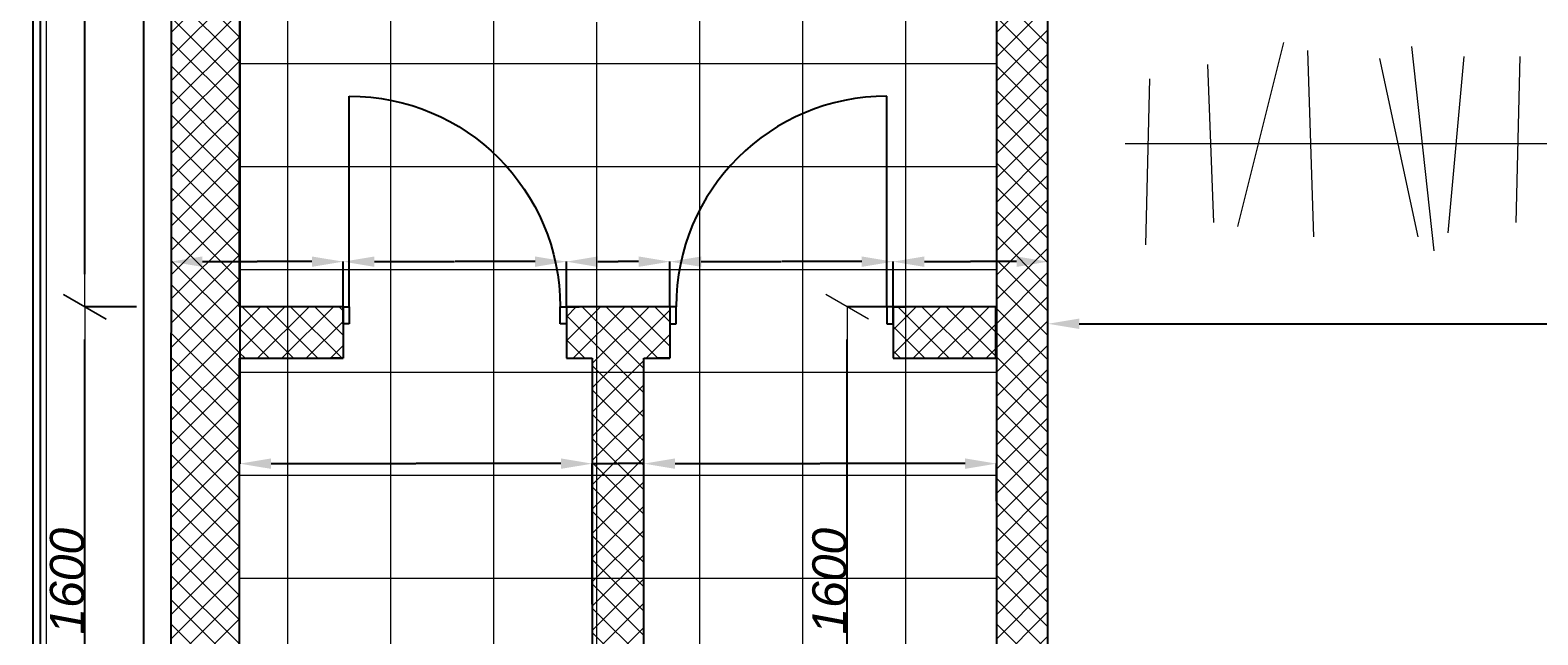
# Model space of a CAD drawing. Header units: millimetres. Extents: x -1662057 to -197461, y -941126 to 63888.
# Tile 167 of 209: x -1576573 to -1572183, y -301803 to -300041. Entities that reach past the tile are written whole.
import ezdxf

# ---------------------------------------------------------------- set-up
doc = ezdxf.new("R2010")
doc.units = ezdxf.units.MM
doc.layers.get('0').update_dxf_attribs({"linetype": 'CONTINUOUS'})
doc.layers.get('Defpoints').update_dxf_attribs({"linetype": 'CONTINUOUS'})
for name, color, linetype in [('2D Drafting - General', 7, 'CONTINUOUS'), ('AR-Durvis', 7, 'CONTINUOUS'), ('AR-Hatch', 7, 'CONTINUOUS'), ('Ar-Izmeri', 7, 'CONTINUOUS'), ('sienas es', 7, 'CONTINUOUS'), ('Structural - Bearing', 7, 'CONTINUOUS')]:
    doc.layers.add(name, color=color, linetype=linetype)
doc.layers.add('VS_AS', color=5, linetype='CONTINUOUS', lineweight=25)
doc.styles.add('GENERATED_STYLE_3', font='ariali.ttf')
doc.dimstyles.new('GENERATED_STYLE__1', dxfattribs={"dimtxt": 0.18, "dimasz": 91.2, "dimexe": 0.18, "dimexo": 0.0625, "dimgap": 0.09, "dimtad": 0, "dimtih": 1, "dimtoh": 1, "dimdec": 4, "dimzin": 0, "dimdsep": 46, "dimtxsty": 'Standard', "dimcen": 0.09, "dimadec": 0, "dimazin": 0, "dimtfac": 1, "dimtdec": 4, "dimtmove": 0, "dimatfit": 3, "dimldrblk": 'ARROWHEAD_5', "dimfxl": 1, "dimtolj": 1, "dimtzin": 0, "dimarcsym": 0})
doc.dimstyles.new('GENERATED_STYLE__2', dxfattribs={"dimtxt": 100, "dimasz": 95, "dimexe": 0.18, "dimexo": 300, "dimgap": 0.09, "dimtad": 1, "dimdec": 0, "dimzin": 0, "dimdsep": 46, "dimtxsty": 'GENERATED_STYLE_3', "dimblk": 'ARROWHEAD_2', "dimblk1": 'ARROWHEAD_2', "dimblk2": 'ARROWHEAD_2', "dimcen": 0.09, "dimclrd": 39, "dimclre": 39, "dimclrt": 7, "dimadec": 0, "dimazin": 0, "dimtfac": 1, "dimtdec": 4, "dimtmove": 0, "dimatfit": 3, "dimfxl": 1, "dimtolj": 1, "dimtzin": 0, "dimarcsym": 0})
pattern_1 = [(45, (0, 0), (-35.355339, 35.355339), []), (135, (0, 0), (35.355339, 35.355339), [])]

# ---------------------------------------------------------------- blocks, each defined once
blk = doc.blocks.new('WALL_398', base_point=(583163.5, -126050.4))
at = {"layer": 'Structural - Bearing', "linetype": 'Continuous', "lineweight": 13}
h = blk.add_hatch(dxfattribs=at)
h.set_pattern_fill('GRID_5X5_DIAGONAL', color=253, style=0, pattern_type=2)
h.set_pattern_definition(pattern_1)
h.paths.add_polyline_path([(583163.5, -126050.4), (583163.7, -128949.8), (583313.7, -128949.8), (583313.5, -126050.4)], flags=0)
at = {"layer": 'Structural - Bearing', "linetype": 'Continuous'}
for p, q in [((583163.5, -126050.4), (583163.7, -128608.7)), ((583313.7, -128949.8), (583313.5, -126050.4)), ((583163.7, -128758.7), (583163.7, -128949.8))]:
    blk.add_line(p, q, dxfattribs=at)
blk = doc.blocks.new('WALL_404', base_point=(580760.7, -122799.8))
at = {"layer": 'Structural - Bearing', "linetype": 'Continuous', "lineweight": 13}
h = blk.add_hatch(dxfattribs=at)
h.set_pattern_fill('GRID_5X5_DIAGONAL', color=253, style=0, pattern_type=2)
h.set_pattern_definition(pattern_1)
h.paths.add_polyline_path([(580760.7, -122799.8), (580759.4, -129400.5), (580959.4, -129400.5), (580960.6, -122949.8)], flags=0)
at = {"layer": 'Structural - Bearing', "linetype": 'Continuous'}
for p, q in [((580760.7, -122799.8), (580759.4, -129400.5)), ((580959.9, -127008.9), (580960.6, -122949.8)), ((580959.6, -128608.7), (580959.9, -127158.9))]:
    blk.add_line(p, q, dxfattribs=at)
blk = doc.blocks.new('D1 10_5')
at = {"layer": 'AR-Durvis', "linetype": 'Continuous'}
for p, q in [((307, 0), (307, 614)), ((-325, 0), (-362, 0)), ((-307, 0), (-325, 0)), ((-325, 0), (-325, -50)), ((-325, 0), (-325, -150)), ((-307, -50), (-307, 0)), ((325, 0), (307, 0)), ((307, 0), (307, -50)), ((325, 0), (362, 0)), ((325, -50), (325, 0)), ((325, 0), (325, -150)), ((-325, -50), (-307, -50)), ((307, -50), (325, -50)), ((-325, -150), (-362, -150)), ((325, -150), (362, -150))]:
    blk.add_line(p, q, dxfattribs=at)
blk.add_arc((307, 0), 614, 90, 180, dxfattribs=at)
blk = doc.blocks.new('D1 10_6')
at = {"layer": 'AR-Durvis', "linetype": 'Continuous'}
for p, q in [((307, 0), (307, 614)), ((-325, 0), (-362, 0)), ((-307, 0), (-325, 0)), ((-325, 0), (-325, -50)), ((-325, 0), (-325, -150)), ((-307, -50), (-307, 0)), ((325, 0), (307, 0)), ((307, 0), (307, -50)), ((325, 0), (362, 0)), ((325, -50), (325, 0)), ((325, 0), (325, -150)), ((-325, -50), (-307, -50)), ((307, -50), (325, -50)), ((-325, -150), (-362, -150)), ((325, -150), (362, -150))]:
    blk.add_line(p, q, dxfattribs=at)
blk.add_arc((307, 0), 614, 90, 180, dxfattribs=at)
blk = doc.blocks.new('WALL_406', base_point=(580759.9, -127158.9))
at = {"layer": 'Structural - Bearing', "linetype": 'Continuous', "lineweight": 13}
h = blk.add_hatch(dxfattribs=at)
h.set_pattern_fill('GRID_5X5_DIAGONAL', color=253, style=0, pattern_type=2)
h.set_pattern_definition(pattern_1)
h.paths.add_polyline_path([(580959.9, -127008.9), (580959.9, -127158.9), (581261.3, -127158.9), (581261.3, -127008.9)], flags=0)
h = blk.add_hatch(dxfattribs=at)
h.set_pattern_fill('GRID_5X5_DIAGONAL', color=253, style=0, pattern_type=2)
h.set_pattern_definition(pattern_1)
h.paths.add_polyline_path([(581911.3, -127008.9), (581911.3, -127158.9), (582212.7, -127158.9), (582212.7, -127008.9)], flags=0)
h = blk.add_hatch(dxfattribs=at)
h.set_pattern_fill('GRID_5X5_DIAGONAL', color=253, style=0, pattern_type=2)
h.set_pattern_definition(pattern_1)
h.paths.add_polyline_path([(582862.7, -127008.9), (582862.7, -127158.9), (583161.9, -127158.9), (583161.9, -127008.9)], flags=0)
at = {"layer": 'Structural - Bearing', "linetype": 'Continuous'}
for p, q in [((581261.3, -127008.9), (580959.9, -127008.9)), ((582212.7, -127008.9), (581911.3, -127008.9)), ((583161.9, -127008.9), (582862.7, -127008.9)), ((583161.9, -127158.9), (583161.9, -127008.9)), ((580959.9, -127158.9), (581261.3, -127158.9)), ((581911.3, -127158.9), (581986.7, -127158.9)), ((582136.7, -127158.9), (582212.7, -127158.9)), ((582862.7, -127158.9), (583161.9, -127158.9))]:
    blk.add_line(p, q, dxfattribs=at)
at = {"layer": 'AR-Durvis', "color": 21, "linetype": 'Continuous', "lineweight": 18, "xscale": -1}
blk.add_blockref('D1 10_6', (581586.3, -127008.9), dxfattribs=at)
at = {"layer": 'AR-Durvis', "color": 21, "linetype": 'Continuous', "lineweight": 18}
blk.add_blockref('D1 10_5', (582537.7, -127008.9), dxfattribs=at)
blk = doc.blocks.new('WALL_407', base_point=(582136.7, -128592.1))
at = {"layer": 'Structural - Bearing', "linetype": 'Continuous', "lineweight": 13}
h = blk.add_hatch(dxfattribs=at)
h.set_pattern_fill('GRID_5X5_DIAGONAL', color=253, style=0, pattern_type=2)
h.set_pattern_definition(pattern_1)
h.paths.add_polyline_path([(582136.7, -128592.1), (582136.7, -127158.9), (581986.7, -127158.9), (581986.7, -128592.1)], flags=0)
at = {"layer": 'Structural - Bearing', "linetype": 'Continuous'}
for p, q in [((581986.7, -127158.9), (581986.7, -128592.1)), ((582136.7, -128592.1), (582136.7, -127158.9)), ((581986.7, -128592.1), (582136.7, -128592.1))]:
    blk.add_line(p, q, dxfattribs=at)
blk = doc.blocks.new('ARROWHEAD_2')
at = {"color": 0, "linetype": 'Continuous', "lineweight": 0}
for p, q in [((-0.378, -0.655), (0.378, 0.655)), ((0, 0), (-1, 0))]:
    blk.add_line(p, q, dxfattribs=at)
blk = doc.blocks.new('*D1371')
at = {"layer": 'Ar-Izmeri', "color": 39, "linetype": 'Continuous', "lineweight": -2, "transparency": 16777216}
for p, q in [((-1576262.8, -300846.9), (-1576413.7, -300846.9)), ((-1576413.5, -302351.8), (-1576413.5, -300941.9)), ((-1575261.1, -302446.8), (-1576413.7, -302446.8))]:
    blk.add_line(p, q, dxfattribs=at)
at = {"layer": 'Defpoints', "color": 0, "linetype": 'Continuous', "transparency": 16777216}
for p in [(-1576413.5, -300846.9), (-1575962.8, -300846.9), (-1574961.1, -302446.8)]:
    blk.add_point(p, dxfattribs=at)
at = {"layer": 'Ar-Izmeri', "color": 39, "linetype": 'Continuous', "lineweight": -2, "transparency": 16777216, "xscale": 95, "yscale": 95, "zscale": 95}
for p, rotation in [((-1576413.5, -300846.9), 90), ((-1576413.5, -302446.8), 270)]:
    blk.add_blockref('ARROWHEAD_2', p, dxfattribs=dict(at, rotation=rotation))
at = {"layer": 'Ar-Izmeri', "color": 7, "linetype": 'Continuous', "lineweight": 9, "transparency": 16777216, "insert": (-1576464.6, -301646.8), "char_height": 100, "attachment_point": 5, "rotation": 90, "style": 'GENERATED_STYLE_3'}
blk.add_mtext('\\A1;1600', dxfattribs=at)
blk = doc.blocks.new('*D1325')
at = {"layer": 'Ar-Izmeri', "color": 39, "linetype": 'Continuous', "lineweight": -2, "transparency": 16777216}
for p, q in [((-1575960.8, -296787.8), (-1576413.7, -296787.8)), ((-1576413.5, -300751.9), (-1576413.5, -296882.8)), ((-1576262.8, -300846.9), (-1576413.7, -300846.9))]:
    blk.add_line(p, q, dxfattribs=at)
at = {"layer": 'Defpoints', "color": 0, "linetype": 'Continuous', "transparency": 16777216}
for p in [(-1576413.5, -296787.8), (-1575660.8, -296787.8), (-1575962.8, -300846.9)]:
    blk.add_point(p, dxfattribs=at)
at = {"layer": 'Ar-Izmeri', "color": 39, "linetype": 'Continuous', "lineweight": -2, "transparency": 16777216, "xscale": 95, "yscale": 95, "zscale": 95}
for p, rotation in [((-1576413.5, -296787.8), 90), ((-1576413.5, -300846.9), 270)]:
    blk.add_blockref('ARROWHEAD_2', p, dxfattribs=dict(at, rotation=rotation))
at = {"layer": 'Ar-Izmeri', "color": 7, "linetype": 'Continuous', "lineweight": 9, "transparency": 16777216, "insert": (-1576464.6, -298817.4), "char_height": 100, "attachment_point": 5, "rotation": 90, "style": 'GENERATED_STYLE_3'}
blk.add_mtext('\\A1;4059', dxfattribs=at)
blk = doc.blocks.new('*D1327')
at = {"layer": 'Ar-Izmeri', "color": 0, "linetype": 'Continuous', "lineweight": -2, "transparency": 16777216}
for p, q in [((-1573609.1, -301413.1), (-1573609.1, -300896.2)), ((-1573517.9, -300896.4), (-1571185.1, -300896.4)), ((-1568851.2, -300896.4), (-1571184.1, -300896.4)), ((-1568760, -301413.6), (-1568760, -300896.2))]:
    blk.add_line(p, q, dxfattribs=at)
at = {"layer": 'Ar-Izmeri', "color": 0, "linetype": 'Continuous', "transparency": 16777216}
for points in [[(-1573517.9, -300881.2), (-1573517.9, -300911.6), (-1573609.1, -300896.4)], [(-1568851.2, -300881.2), (-1568851.2, -300911.6), (-1568760, -300896.4)]]:
    blk.add_solid(points, dxfattribs=at)
at = {"layer": 'Defpoints', "color": 0, "linetype": 'Continuous', "transparency": 16777216}
for p in [(-1568760, -300896.4), (-1573609.1, -301413.1), (-1568760, -301413.6)]:
    blk.add_point(p, dxfattribs=at)
at = {"layer": 'Ar-Izmeri', "color": 0, "linetype": 'Continuous', "lineweight": 9, "transparency": 16777216, "insert": (-1571184.6, -300896.4), "char_height": 0.18, "attachment_point": 5}
blk.add_mtext('\\A1;\\A1;4\xa0850', dxfattribs=at)
blk = doc.blocks.new('ARROWHEAD_5')
at = {"color": 0, "linetype": 'Continuous', "lineweight": 0}
blk.add_line((0, 0), (-1, 0), dxfattribs=at)
blk.add_solid([(-1, 0.2679), (0, 0), (-1, -0.2679), (-1, 0.2679)], dxfattribs=at)
blk = doc.blocks.new('*D1344')
at = {"layer": 'Ar-Izmeri', "color": 0, "linetype": 'Continuous', "lineweight": -2, "transparency": 16777216}
for p, q in [((-1575962.7, -299938.3), (-1575962.7, -301304.3)), ((-1574936, -301713.5), (-1574936, -301304)), ((-1575871.5, -301304.1), (-1575449.8, -301304.1)), ((-1575027.2, -301304.1), (-1575448.9, -301304.1))]:
    blk.add_line(p, q, dxfattribs=at)
at = {"layer": 'Ar-Izmeri', "color": 0, "linetype": 'Continuous', "transparency": 16777216}
for points in [[(-1575871.5, -301288.9), (-1575871.5, -301319.3), (-1575962.7, -301304.1)], [(-1575027.2, -301288.9), (-1575027.2, -301319.3), (-1574936, -301304.1)]]:
    blk.add_solid(points, dxfattribs=at)
at = {"layer": 'Defpoints', "color": 0, "linetype": 'Continuous', "transparency": 16777216}
for p in [(-1575962.7, -299938.2), (-1574936, -301304.1), (-1574936, -301713.5)]:
    blk.add_point(p, dxfattribs=at)
at = {"layer": 'Ar-Izmeri', "color": 0, "linetype": 'Continuous', "lineweight": 9, "transparency": 16777216, "insert": (-1575449.3, -301304.1), "char_height": 0.18, "attachment_point": 5}
blk.add_mtext('\\A1;\\A1;1\xa0020', dxfattribs=at)
blk = doc.blocks.new('*D1345')
at = {"layer": 'Ar-Izmeri', "color": 0, "linetype": 'Continuous', "lineweight": -2, "transparency": 16777216}
for p, q in [((-1574936, -301713.5), (-1574936, -301304)), ((-1574786, -301713.5), (-1574786, -301304)), ((-1575027.2, -301304.1), (-1575118.4, -301304.1)), ((-1574936, -301304.1), (-1574861.6, -301304.1)), ((-1574786, -301304.1), (-1574860.4, -301304.1)), ((-1574694.8, -301304.1), (-1574603.6, -301304.1))]:
    blk.add_line(p, q, dxfattribs=at)
at = {"layer": 'Ar-Izmeri', "color": 0, "linetype": 'Continuous', "transparency": 16777216}
for points in [[(-1575027.2, -301288.9), (-1575027.2, -301319.3), (-1574936, -301304.1)], [(-1574694.8, -301288.9), (-1574694.8, -301319.3), (-1574786, -301304.1)]]:
    blk.add_solid(points, dxfattribs=at)
at = {"layer": 'Defpoints', "color": 0, "linetype": 'Continuous', "transparency": 16777216}
for p in [(-1574786, -301304.1), (-1574936, -301713.5), (-1574786, -301713.5)]:
    blk.add_point(p, dxfattribs=at)
at = {"layer": 'Ar-Izmeri', "color": 0, "linetype": 'Continuous', "lineweight": 9, "transparency": 16777216, "insert": (-1574861, -301304.1), "char_height": 0.18, "attachment_point": 5}
blk.add_mtext('\\A1;150.0000', dxfattribs=at)
blk = doc.blocks.new('*D1346')
at = {"layer": 'Ar-Izmeri', "color": 0, "linetype": 'Continuous', "lineweight": -2, "transparency": 16777216}
for p, q in [((-1574786, -301713.5), (-1574786, -301304)), ((-1573759.1, -301413.1), (-1573759.1, -301304)), ((-1574694.8, -301304.1), (-1574273, -301304.1)), ((-1573850.3, -301304.1), (-1574272.1, -301304.1))]:
    blk.add_line(p, q, dxfattribs=at)
at = {"layer": 'Ar-Izmeri', "color": 0, "linetype": 'Continuous', "transparency": 16777216}
for points in [[(-1574694.8, -301288.9), (-1574694.8, -301319.3), (-1574786, -301304.1)], [(-1573850.3, -301288.9), (-1573850.3, -301319.3), (-1573759.1, -301304.1)]]:
    blk.add_solid(points, dxfattribs=at)
at = {"layer": 'Defpoints', "color": 0, "linetype": 'Continuous', "transparency": 16777216}
for p in [(-1573759.1, -301304.1), (-1573759.1, -301413.1), (-1574786, -301713.5)]:
    blk.add_point(p, dxfattribs=at)
at = {"layer": 'Ar-Izmeri', "color": 0, "linetype": 'Continuous', "lineweight": 9, "transparency": 16777216, "insert": (-1574272.6, -301304.1), "char_height": 0.18, "attachment_point": 5}
blk.add_mtext('\\A1;\\A1;1\xa0020', dxfattribs=at)
blk = doc.blocks.new('*D1347')
at = {"layer": 'Ar-Izmeri', "color": 0, "linetype": 'Continuous', "lineweight": -2, "transparency": 16777216}
for p, q in [((-1576162.7, -299938.2), (-1576162.7, -300715.6)), ((-1576071.5, -300715.4), (-1575912.3, -300715.4)), ((-1575752.6, -300715.4), (-1575911.7, -300715.4)), ((-1575661.4, -300846.9), (-1575661.4, -300715.2))]:
    blk.add_line(p, q, dxfattribs=at)
at = {"layer": 'Ar-Izmeri', "color": 0, "linetype": 'Continuous', "transparency": 16777216}
for points in [[(-1576071.5, -300700.2), (-1576071.5, -300730.6), (-1576162.7, -300715.4)], [(-1575752.6, -300700.2), (-1575752.6, -300730.6), (-1575661.4, -300715.4)]]:
    blk.add_solid(points, dxfattribs=at)
at = {"layer": 'Defpoints', "color": 0, "linetype": 'Continuous', "transparency": 16777216}
for p in [(-1576162.7, -299938.2), (-1575661.4, -300715.4), (-1575661.4, -300846.9)]:
    blk.add_point(p, dxfattribs=at)
at = {"layer": 'Ar-Izmeri', "color": 0, "linetype": 'Continuous', "lineweight": 9, "transparency": 16777216, "insert": (-1575912, -300715.4), "char_height": 0.18, "attachment_point": 5}
blk.add_mtext('\\A1;\\A1;300', dxfattribs=at)
blk = doc.blocks.new('*D1348')
at = {"layer": 'Ar-Izmeri', "color": 0, "linetype": 'Continuous', "lineweight": -2, "transparency": 16777216}
for p, q in [((-1575661.4, -300846.9), (-1575661.4, -300715.2)), ((-1575570.2, -300715.4), (-1575337, -300715.4)), ((-1575102.6, -300715.4), (-1575335.7, -300715.4)), ((-1575011.4, -300846.9), (-1575011.4, -300715.2))]:
    blk.add_line(p, q, dxfattribs=at)
at = {"layer": 'Ar-Izmeri', "color": 0, "linetype": 'Continuous', "transparency": 16777216}
for points in [[(-1575570.2, -300700.2), (-1575570.2, -300730.6), (-1575661.4, -300715.4)], [(-1575102.6, -300700.2), (-1575102.6, -300730.6), (-1575011.4, -300715.4)]]:
    blk.add_solid(points, dxfattribs=at)
at = {"layer": 'Defpoints', "color": 0, "linetype": 'Continuous', "transparency": 16777216}
for p in [(-1575011.4, -300715.4), (-1575661.4, -300846.9), (-1575011.4, -300846.9)]:
    blk.add_point(p, dxfattribs=at)
at = {"layer": 'Ar-Izmeri', "color": 0, "linetype": 'Continuous', "lineweight": 9, "transparency": 16777216, "insert": (-1575336.4, -300715.4), "char_height": 0.18, "attachment_point": 5}
blk.add_mtext('\\A1;650.0000', dxfattribs=at)
blk = doc.blocks.new('*D1349')
at = {"layer": 'Ar-Izmeri', "color": 0, "linetype": 'Continuous', "lineweight": -2, "transparency": 16777216}
for p, q in [((-1575011.4, -300846.9), (-1575011.4, -300715.2)), ((-1574920.2, -300715.4), (-1574861, -300715.4)), ((-1574801.3, -300715.4), (-1574860.4, -300715.4)), ((-1574710.1, -300846.9), (-1574710.1, -300715.2))]:
    blk.add_line(p, q, dxfattribs=at)
at = {"layer": 'Ar-Izmeri', "color": 0, "linetype": 'Continuous', "transparency": 16777216}
for points in [[(-1574920.2, -300700.2), (-1574920.2, -300730.6), (-1575011.4, -300715.4)], [(-1574801.3, -300700.2), (-1574801.3, -300730.6), (-1574710.1, -300715.4)]]:
    blk.add_solid(points, dxfattribs=at)
at = {"layer": 'Defpoints', "color": 0, "linetype": 'Continuous', "transparency": 16777216}
for p in [(-1574710.1, -300715.4), (-1575011.4, -300846.9), (-1574710.1, -300846.9)]:
    blk.add_point(p, dxfattribs=at)
at = {"layer": 'Ar-Izmeri', "color": 0, "linetype": 'Continuous', "lineweight": 9, "transparency": 16777216, "insert": (-1574860.7, -300715.4), "char_height": 0.18, "attachment_point": 5}
blk.add_mtext('\\A1;\\A1;300', dxfattribs=at)
blk = doc.blocks.new('*D1350')
at = {"layer": 'Ar-Izmeri', "color": 0, "linetype": 'Continuous', "lineweight": -2, "transparency": 16777216}
for p, q in [((-1574710.1, -300846.9), (-1574710.1, -300715.2)), ((-1574618.9, -300715.4), (-1574385.7, -300715.4)), ((-1574151.3, -300715.4), (-1574384.4, -300715.4)), ((-1574060.1, -300846.9), (-1574060.1, -300715.2))]:
    blk.add_line(p, q, dxfattribs=at)
at = {"layer": 'Ar-Izmeri', "color": 0, "linetype": 'Continuous', "transparency": 16777216}
for points in [[(-1574618.9, -300700.2), (-1574618.9, -300730.6), (-1574710.1, -300715.4)], [(-1574151.3, -300700.2), (-1574151.3, -300730.6), (-1574060.1, -300715.4)]]:
    blk.add_solid(points, dxfattribs=at)
at = {"layer": 'Defpoints', "color": 0, "linetype": 'Continuous', "transparency": 16777216}
for p in [(-1574060.1, -300715.4), (-1574710.1, -300846.9), (-1574060.1, -300846.9)]:
    blk.add_point(p, dxfattribs=at)
at = {"layer": 'Ar-Izmeri', "color": 0, "linetype": 'Continuous', "lineweight": 9, "transparency": 16777216, "insert": (-1574385.1, -300715.4), "char_height": 0.18, "attachment_point": 5}
blk.add_mtext('\\A1;650.0000', dxfattribs=at)
blk = doc.blocks.new('*D1351')
at = {"layer": 'Ar-Izmeri', "color": 0, "linetype": 'Continuous', "lineweight": -2, "transparency": 16777216}
for p, q in [((-1574060.1, -300846.9), (-1574060.1, -300715.2)), ((-1573968.9, -300715.4), (-1573834.9, -300715.4)), ((-1573700.3, -300715.4), (-1573834.3, -300715.4)), ((-1573609.1, -301413.1), (-1573609.1, -300715.2))]:
    blk.add_line(p, q, dxfattribs=at)
at = {"layer": 'Ar-Izmeri', "color": 0, "linetype": 'Continuous', "transparency": 16777216}
for points in [[(-1573968.9, -300700.2), (-1573968.9, -300730.6), (-1574060.1, -300715.4)], [(-1573700.3, -300700.2), (-1573700.3, -300730.6), (-1573609.1, -300715.4)]]:
    blk.add_solid(points, dxfattribs=at)
at = {"layer": 'Defpoints', "color": 0, "linetype": 'Continuous', "transparency": 16777216}
for p in [(-1573609.1, -300715.4), (-1574060.1, -300846.9), (-1573609.1, -301413.1)]:
    blk.add_point(p, dxfattribs=at)
at = {"layer": 'Ar-Izmeri', "color": 0, "linetype": 'Continuous', "lineweight": 9, "transparency": 16777216, "insert": (-1573834.6, -300715.4), "char_height": 0.18, "attachment_point": 5}
blk.add_mtext('\\A1;\\A1;300', dxfattribs=at)
blk = doc.blocks.new('*D1363')
at = {"layer": 'Ar-Izmeri', "color": 39, "linetype": 'Continuous', "lineweight": -2, "transparency": 16777216}
for p, q in [((-1574060.8, -300846.9), (-1574193.7, -300846.9)), ((-1574193.5, -302351.8), (-1574193.5, -300941.9)), ((-1574661.1, -302446.8), (-1574193.3, -302446.8))]:
    blk.add_line(p, q, dxfattribs=at)
at = {"layer": 'Defpoints', "color": 0, "linetype": 'Continuous', "transparency": 16777216}
for p in [(-1574193.5, -300846.9), (-1573760.8, -300846.9), (-1574961.1, -302446.8)]:
    blk.add_point(p, dxfattribs=at)
at = {"layer": 'Ar-Izmeri', "color": 39, "linetype": 'Continuous', "lineweight": -2, "transparency": 16777216, "xscale": 95, "yscale": 95, "zscale": 95}
for p, rotation in [((-1574193.5, -300846.9), 90), ((-1574193.5, -302446.8), 270)]:
    blk.add_blockref('ARROWHEAD_2', p, dxfattribs=dict(at, rotation=rotation))
at = {"layer": 'Ar-Izmeri', "color": 7, "linetype": 'Continuous', "lineweight": 9, "transparency": 16777216, "insert": (-1574244.6, -301646.8), "char_height": 100, "attachment_point": 5, "rotation": 90, "style": 'GENERATED_STYLE_3'}
blk.add_mtext('\\A1;1600', dxfattribs=at)
blk = doc.blocks.new('*D1364')
at = {"layer": 'Ar-Izmeri', "color": 39, "linetype": 'Continuous', "lineweight": -2, "transparency": 16777216}
for p, q in [((-1575960.8, -296637.8), (-1576697.3, -296637.8)), ((-1576697.2, -303143.5), (-1576697.2, -296732.8)), ((-1576463.3, -303238.5), (-1576697.3, -303238.5))]:
    blk.add_line(p, q, dxfattribs=at)
at = {"layer": 'Defpoints', "color": 0, "linetype": 'Continuous', "transparency": 16777216}
for p in [(-1576697.2, -296637.8), (-1575660.8, -296637.8), (-1576163.3, -303238.5)]:
    blk.add_point(p, dxfattribs=at)
at = {"layer": 'Ar-Izmeri', "color": 39, "linetype": 'Continuous', "lineweight": -2, "transparency": 16777216, "xscale": 95, "yscale": 95, "zscale": 95}
for p, rotation in [((-1576697.2, -296637.8), 90), ((-1576697.2, -303238.5), 270)]:
    blk.add_blockref('ARROWHEAD_2', p, dxfattribs=dict(at, rotation=rotation))
at = {"layer": 'Ar-Izmeri', "color": 7, "linetype": 'Continuous', "lineweight": 9, "transparency": 16777216, "insert": (-1576748.3, -299938.2), "char_height": 100, "attachment_point": 5, "rotation": 90, "style": 'GENERATED_STYLE_3'}
blk.add_mtext('\\A1;\\A1;6\xa0600', dxfattribs=at)

msp = doc.modelspace()

# ---------------------------------------------------------------- hatches: boundary and pattern name
at = {"layer": 'AR-Hatch', "linetype": 'Continuous', "lineweight": 13, "true_color": 0x636466}
h = msp.add_hatch(dxfattribs=at)
h.set_pattern_fill('GRID_30X30', color=251, style=0, pattern_type=2)
h.set_pattern_definition([(0, (-2156922.72, -173838.03), (0, 300), []), (90, (-2156922.72, -173838.03), (-300, 0), [])])
h.paths.add_polyline_path([(-1572206.77065, -296767.78935), (-1574762.04507, -296767.78935), (-1574762.04507, -297017.78935), (-1575159.48073, -297017.78935), (-1575159.48073, -296837.78808), (-1575159.48073, -296790.78545), (-1575962.04507, -296790.78545), (-1575962.04507, -296837.78808), (-1575962.04507, -302446.75297), (-1575510.00702, -302446.75297), (-1573759.28051, -302446.75297), (-1573759.28051, -299887.78808), (-1572206.77065, -299887.78808)], flags=0)
h.paths.add_polyline_path([(-1575159.48073, -300017.78935), (-1575159.48073, -299617.78935), (-1574760.00702, -299617.78935), (-1574760.00702, -300017.78935)], flags=0)

# ---------------------------------------------------------------- linework, layer by layer
at = {"layer": '2D Drafting - General', "color": 251, "linetype": 'Continuous', "lineweight": 20, "true_color": 0x636466}
for p, q in [((-1572923.15792, -300076.37513), (-1573057.41076, -300613.38651)), ((-1572853.11296, -300099.72345), (-1572835.60172, -300642.57191)), ((-1572550.07661, -300088.04929), (-1572485.86872, -300683.43147)), ((-1572398.31252, -300117.23469), (-1572445.00916, -300630.89775)), ((-1572234.87427, -300117.23469), (-1572246.54843, -300601.71235)), ((-1573144.96697, -300140.58301), (-1573127.45573, -300601.71235)), ((-1572643.46989, -300123.07177), (-1572532.56537, -300642.57191)), ((-1573313.62348, -300182.2658), (-1573325.29764, -300666.74346)), ((-1573384.28726, -300371.14768), (-1571707.10102, -300371.14768))]:
    msp.add_line(p, q, dxfattribs=at)
at = {"layer": 'sienas es', "color": 251, "linetype": 'Continuous', "true_color": 0x636466}
msp.add_line((-1576241.89713, -302767.84781), (-1576241.89713, -296617.78935), dxfattribs=at)
at = {"layer": 'VS_AS', "color": 5}
for points in [[(-1579169.54775, -293531.94607), (-1576565.19224, -293531.94607), (-1576565.19224, -302832.26608), (-1572904.37785, -302832.26608), (-1572904.37785, -302956.04227)], [(-1568537.35314, -293568.35574), (-1568537.35314, -293621.48214), (-1576543.71498, -293621.48214), (-1576543.71498, -302805.81414), (-1572875.54754, -302805.81414), (-1572875.54754, -302958.23964)]]:
    msp.add_lwpolyline(points, dxfattribs=at)
at = {"layer": 'VS_AS', "color": 5, "lineweight": 20}
msp.add_lwpolyline([(-1581072.13462, -294289.37005), (-1576526.12671, -294289.37005), (-1576526.12671, -302785.7003), (-1572463.2471, -302785.7003), (-1572463.2471, -302956.30038)], dxfattribs=at)

# ---------------------------------------------------------------- block references
at = {"layer": 'Structural - Bearing', "color": 251, "true_color": 0x636466}
for name, p in [('WALL_404', (-1576162.04507, -296637.78808)), ('WALL_398', (-1573759.25909, -299888.41369)), ('WALL_406', (-1576162.86353, -300996.9335)), ('WALL_407', (-1574786.01629, -302430.15901))]:
    msp.add_blockref(name, p, dxfattribs=at)

# ---------------------------------------------------------------- dimensions: what is measured, and where the dimension line sits
at = {"layer": 'Ar-Izmeri', "color": 251, "linetype": 'Continuous', "lineweight": 9, "true_color": 0x636466}
dim = msp.add_linear_dim(base=(-1576697.16706, -296637.78808), p1=(-1576163.2844, -303238.5228), p2=(-1575660.7629, -296637.78808), angle=90, text='\\A1;6\xa0600', dimstyle='GENERATED_STYLE__2', dxfattribs=at)
dim.commit()
dim.dimension.update_dxf_attribs({"geometry": '*D1364', "text_midpoint": (-1576748.31436, -299938.15544)})
for base, p1, p2, picture, middle in [((-1576413.47176, -296787.78808), (-1575962.83536, -300846.9335), (-1575660.7629, -296787.78808), '*D1325', (-1576464.61906, -298817.36079)), ((-1576413.47176, -300846.9335), (-1574961.10698, -302446.75297), (-1575962.83536, -300846.9335), '*D1371', (-1576464.61906, -301646.84324)), ((-1574193.49835, -300846.9335), (-1574961.10698, -302446.75297), (-1573760.78715, -300846.9335), '*D1363', (-1574244.64565, -301646.84324))]:
    dim = msp.add_linear_dim(base=base, p1=p1, p2=p2, angle=90, dimstyle='GENERATED_STYLE__2', dxfattribs=at)
    dim.commit()
    dim.dimension.update_dxf_attribs({"geometry": picture, "text_midpoint": middle})
for base, p1, p2, text, picture, middle in [((-1575661.37026, -300715.37737), (-1576162.66473, -299938.15544), (-1575661.37026, -300846.9335), '\\A1;300', '*D1347', (-1575912.0175, -300715.37737)), ((-1574936.01629, -301304.14448), (-1575962.66474, -299938.19299), (-1574936.01629, -301713.54626), '\\A1;1\xa0020', '*D1344', (-1575449.34051, -301304.14448)), ((-1574710.06138, -300715.37737), (-1575011.37026, -300846.9335), (-1574710.06138, -300846.9335), '\\A1;300', '*D1349', (-1574860.71582, -300715.37737)), ((-1573609.14006, -300715.37737), (-1574060.06138, -300846.9335), (-1573609.14006, -301413.1184), '\\A1;300', '*D1351', (-1573834.60072, -300715.37737)), ((-1568759.99615, -300896.42359), (-1573609.14006, -301413.1184), (-1568759.99615, -301413.63011), '\\A1;4\xa0850', '*D1327', (-1571184.56811, -300896.42359)), ((-1573759.14006, -301304.14448), (-1574786.01629, -301713.54626), (-1573759.14006, -301413.13011), '\\A1;1\xa0020', '*D1346', (-1574272.57817, -301304.14448))]:
    dim = msp.add_linear_dim(base=base, p1=p1, p2=p2, text=text, dimstyle='GENERATED_STYLE__1', dxfattribs=at)
    dim.commit()
    dim.dimension.update_dxf_attribs({"geometry": picture, "text_midpoint": middle})
for base, p1, p2, picture, middle in [((-1575011.37026, -300715.37737), (-1575661.37026, -300846.9335), (-1575011.37026, -300846.9335), '*D1348', (-1575336.37026, -300715.37737)), ((-1574060.06138, -300715.37737), (-1574710.06138, -300846.9335), (-1574060.06138, -300846.9335), '*D1350', (-1574385.06138, -300715.37737)), ((-1574786.01629, -301304.14448), (-1574936.01629, -301713.54626), (-1574786.01629, -301713.54626), '*D1345', (-1574861.01629, -301304.14448))]:
    dim = msp.add_linear_dim(base=base, p1=p1, p2=p2, dimstyle='GENERATED_STYLE__1', dxfattribs=at)
    dim.commit()
    dim.dimension.update_dxf_attribs({"geometry": picture, "text_midpoint": middle})

doc.saveas('drawing.dxf')
